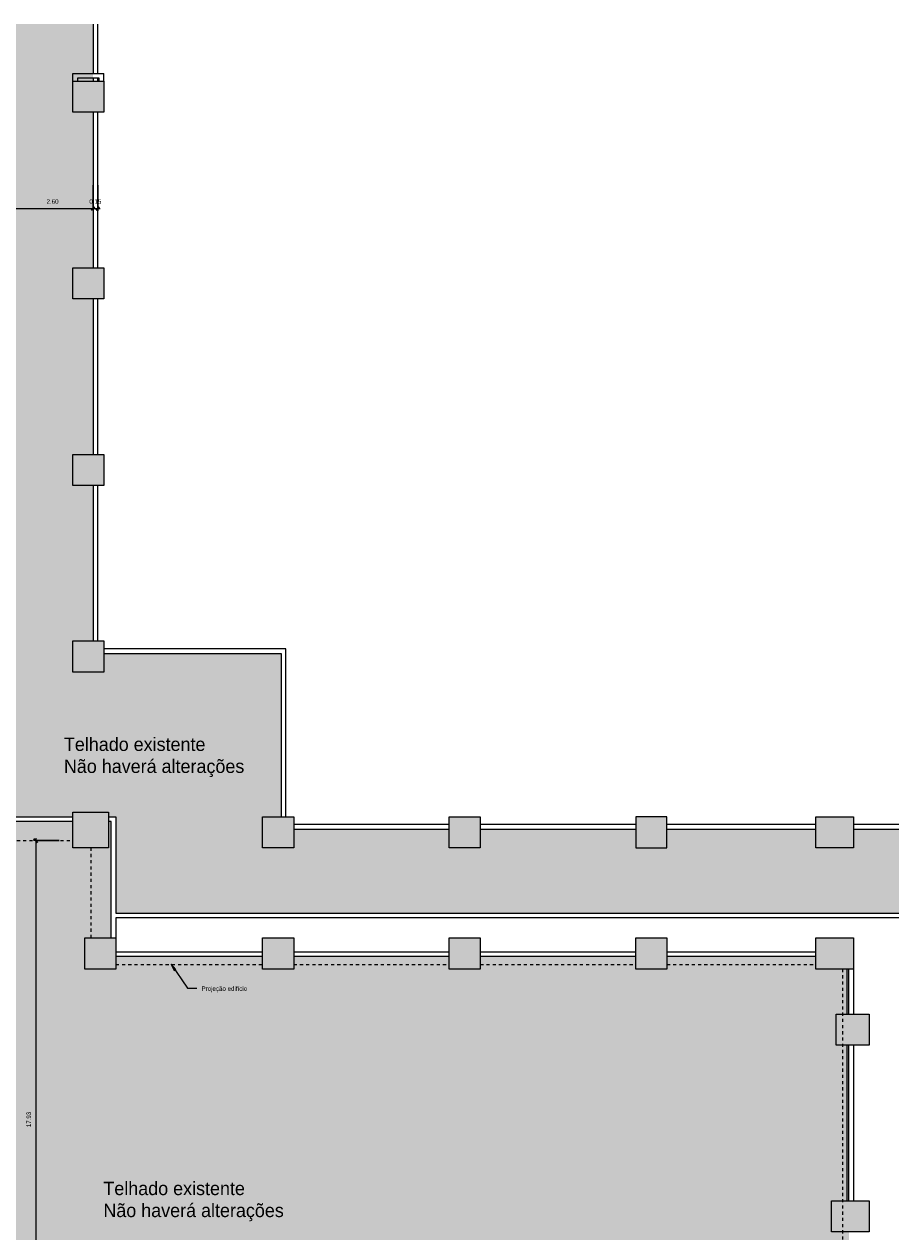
# Model space of a CAD drawing. Header units: metres. Extents: x -32 to 90, y -28 to 32.
# Tile 9 of 148: x -3 to 25, y -7 to 32. Entities that reach past the tile are written whole.
import ezdxf

# ---------------------------------------------------------------- set-up
doc = ezdxf.new("R2010")
doc.units = ezdxf.units.M
doc.linetypes.add('Projeção', pattern=[0.003969, 0.002381, -0.001587])
for name, color, linetype, lineweight in [('A-ANNO-DIMS', 4, 'Continuous', 9), ('A-ANNO-DIMS-75', 211, 'Continuous', 9), ('A-DETL', 90, 'Continuous', 18), ('A-DETL-GENF', 92, 'Continuous', 18), ('A-FLOR', 192, 'Continuous', 18), ('A-FLOR-OVHD', 1, 'Projeção', 18), ('A-WALL', 113, 'Continuous', 18), ('G-ANNO-TEXT', 231, 'Continuous', 9)]:
    doc.layers.add(name, color=color, linetype=linetype, lineweight=lineweight)
doc.styles.add('Century Gothic', font='GOTHIC.TTF', dxfattribs={"height": 0.143711})
doc.styles.add('Century Gothic_1', font='GOTHIC.TTF', dxfattribs={"height": 0.431134})
doc.dimstyles.new('Diagonal_-_2MM_Century_Gothic_-_M_3_1', dxfattribs={"dimscale": 0.3048, "dimtxt": 0.15, "dimasz": 0.369094, "dimexe": 0.246063, "dimexo": 0.0625, "dimgap": 0.369094, "dimtad": 1, "dimrnd": 0.01, "dimzin": 0, "dimdsep": 46, "dimtxsty": 'Century Gothic', "dimblk1": 'OBLIQUE', "dimblk2": 'OBLIQUE', "dimsah": 1, "dimcen": 0.09, "dimdle": 0.246063, "dimazin": 0, "dimtfac": 1, "dimtdec": 4, "dimtix": 1, "dimtmove": 0, "dimatfit": 3, "dimfxl": 2.46063, "dimfxlon": 1, "dimtvp": 1, "dimtolj": 1, "dimtzin": 0, "dimarcsym": 2})

# ---------------------------------------------------------------- blocks, each defined once
blk = doc.blocks.new('DIMBLOCK12-3- PLANTA DE COBERTURA')
at = {"layer": 'A-ANNO-DIMS-75', "transparency": 16777216}
for p, q in [((-3.627, 26.49), (-3.627, 25.665)), ((-3.627, 25.74), (-3.627, 26.49)), ((-1.027, 26.49), (-1.027, 25.665)), ((-1.027, 25.74), (-1.027, 26.49)), ((-3.627, 25.74), (-1.027, 25.74))]:
    blk.add_line(p, q, dxfattribs=at)
at = {"layer": 'A-ANNO-DIMS-75', "lineweight": 35, "transparency": 16777216}
for p, q in [((-3.627, 25.74), (-3.684, 25.684)), ((-3.627, 25.74), (-3.571, 25.796)), ((-1.027, 25.74), (-1.084, 25.684)), ((-1.027, 25.74), (-0.971, 25.796))]:
    blk.add_line(p, q, dxfattribs=at)
at = {"layer": 'A-ANNO-DIMS-75', "color": 0, "transparency": 16777216, "insert": (-2.523, 26.037), "char_height": 0.1437, "width": 0.46857, "attachment_point": 1, "line_spacing_factor": 0.984117, "style": 'Century Gothic'}
blk.add_mtext('2.60', dxfattribs=at)
blk = doc.blocks.new('_Oblique')
at = {"color": 0, "linetype": 'ByBlock', "lineweight": -2}
blk.add_line((-0.5, -0.5), (0.5, 0.5), dxfattribs=at)
blk = doc.blocks.new('DIMBLOCK13-3- PLANTA DE COBERTURA')
at = {"layer": 'A-ANNO-DIMS-75', "transparency": 16777216}
for p, q in [((-1.027, 26.49), (-1.027, 25.665)), ((-1.027, 25.74), (-1.027, 26.49)), ((-0.877, 26.49), (-0.877, 25.665)), ((-0.877, 25.74), (-0.877, 26.49)), ((-1.027, 25.74), (-0.802, 25.74))]:
    blk.add_line(p, q, dxfattribs=at)
at = {"layer": 'A-ANNO-DIMS-75', "lineweight": 35, "transparency": 16777216}
for p, q in [((-1.027, 25.74), (-1.084, 25.684)), ((-1.027, 25.74), (-0.971, 25.796)), ((-0.877, 25.74), (-0.934, 25.684)), ((-0.877, 25.74), (-0.821, 25.796))]:
    blk.add_line(p, q, dxfattribs=at)
at = {"layer": 'A-ANNO-DIMS-75', "color": 0, "transparency": 16777216, "insert": (-1.148, 26.037), "char_height": 0.1437, "width": 0.46857, "attachment_point": 1, "line_spacing_factor": 0.984117, "style": 'Century Gothic'}
blk.add_mtext('0.15', dxfattribs=at)
blk = doc.blocks.new('DIMBLOCK49-3- PLANTA DE COBERTURA')
at = {"layer": 'A-ANNO-DIMS-75', "lineweight": 35, "transparency": 16777216}
for p, q in [((-2.872, 5.415), (-2.928, 5.472)), ((-2.872, 5.415), (-2.816, 5.359)), ((-2.872, -12.515), (-2.928, -12.458)), ((-2.872, -12.515), (-2.816, -12.571))]:
    blk.add_line(p, q, dxfattribs=at)
at = {"layer": 'A-ANNO-DIMS-75', "transparency": 16777216}
for p, q in [((-2.872, 5.49), (-2.872, -12.515)), ((-2.122, 5.415), (-2.947, 5.415)), ((-2.872, 5.415), (-2.122, 5.415)), ((-2.122, -12.515), (-2.947, -12.515)), ((-2.872, -12.515), (-2.122, -12.515))]:
    blk.add_line(p, q, dxfattribs=at)
at = {"layer": 'A-ANNO-DIMS-75', "color": 0, "transparency": 16777216, "insert": (-3.169, -3.801), "char_height": 0.1437, "width": 0.60286, "attachment_point": 1, "rotation": 90, "line_spacing_factor": 0.984117, "style": 'Century Gothic'}
blk.add_mtext('17.93', dxfattribs=at)

msp = doc.modelspace()

# ---------------------------------------------------------------- hatches: boundary and pattern name
at = {"layer": 'A-DETL-GENF'}
for color, points in [(254, [(16.423, 3.085), (24.88, 3.085), (24.88, 5.785), (23.423, 5.785), (23.423, 5.185), (22.213, 5.185), (22.213, 5.785), (17.423, 5.785), (17.423, 5.185), (16.423, 5.185), (16.423, 5.785), (11.423, 5.785), (11.423, 5.185), (10.423, 5.185), (10.423, 5.785), (5.423, 5.785), (5.423, 5.185), (4.423, 5.185), (4.423, 6.185), (5.023, 6.185), (5.023, 11.435), (-0.677, 11.435), (-0.677, 10.835), (-1.677, 10.835), (-1.677, 11.835), (-1.027, 11.835), (-1.027, 16.835), (-1.677, 16.835), (-1.677, 17.835), (-1.027, 17.835), (-1.027, 22.835), (-1.677, 22.835), (-1.677, 23.835), (-1.027, 23.835), (-1.027, 28.835), (-1.677, 28.835), (-1.677, 29.835), (-1.027, 29.835), (-1.027, 31.668), (-3.627, 31.668), (-3.627, 6.185), (-1.677, 6.185), (-1.677, 6.335), (-0.527, 6.335), (-0.527, 6.185), (-0.297, 6.185), (-0.297, 3.085), (14.274, 3.085)]), (254, [(-7.927, -21.015), (-7.927, -20.665), (-7.067, -20.665), (-7.067, -12.515), (-0.217, -12.515), (-0.217, -13.115), (4.423, -13.115), (4.423, -12.515), (5.423, -12.515), (5.423, -13.115), (10.423, -13.115), (10.423, -12.515), (11.423, -12.515), (11.423, -13.115), (16.423, -13.115), (16.423, -12.515), (17.423, -12.515), (17.423, -13.115), (22.213, -13.115), (22.213, -12.515), (23.273, -12.515), (23.273, -7.165), (22.713, -7.165), (22.713, -6.165), (23.273, -6.165), (23.273, -1.165), (22.863, -1.165), (22.863, -0.165), (23.273, -0.165), (23.273, 1.285), (22.213, 1.285), (22.213, 1.685), (17.423, 1.685), (17.423, 1.285), (16.423, 1.285), (16.423, 1.685), (11.423, 1.685), (11.423, 1.285), (10.423, 1.285), (10.423, 1.685), (5.423, 1.685), (5.423, 1.285), (4.423, 1.285), (4.423, 1.685), (-0.297, 1.685), (-0.297, 1.285), (-1.297, 1.285), (-1.297, 2.285), (-0.447, 2.285), (-0.447, 6.035), (-0.527, 6.035), (-0.527, 5.185), (-1.677, 5.185), (-1.677, 6.035), (-4.477, 6.035), (-4.477, 5.115), (-5.477, 5.115), (-5.477, 6.115), (-4.927, 6.115), (-4.927, 10.835), (-5.477, 10.835), (-5.477, 11.835), (-4.927, 11.835), (-4.927, 16.835), (-5.477, 16.835), (-5.477, 17.835), (-4.927, 17.835), (-4.927, 22.835), (-5.477, 22.835), (-5.477, 23.835), (-4.927, 23.835), (-4.927, 28.835), (-5.477, 28.835), (-5.477, 29.535), (-19.277, 29.535), (-19.277, -0.66), (-28.362, -0.66), (-28.362, -1.515), (-28.712, -1.515), (-28.712, -11.79), (-28.362, -11.79), (-28.362, -12.615), (-23.227, -12.615), (-23.227, -20.165), (-22.377, -20.165), (-22.377, -21.015), (-10.827, -21.015)]), (7, [(-1.297, 5.185), (-0.527, 5.185), (-0.527, 6.335), (-1.677, 6.335), (-1.677, 5.185)])]:
    msp.add_hatch(color=color, dxfattribs=at).paths.add_polyline_path(points, flags=0)
h = msp.add_hatch(color=7, dxfattribs=at)
h.paths.add_polyline_path([(23.423, -13.515), (23.423, -12.515), (22.213, -12.515), (22.213, -13.515), (23.273, -13.515)], flags=0)
h.paths.add_polyline_path([(17.273, -13.515), (17.423, -13.515), (17.423, -12.515), (16.423, -12.515), (16.423, -13.515), (16.573, -13.515)], flags=0)
h.paths.add_polyline_path([(10.739, -13.515), (11.423, -13.515), (11.423, -12.515), (10.423, -12.515), (10.423, -13.515), (10.573, -13.515)], flags=0)
h.paths.add_polyline_path([(4.573, -13.515), (5.423, -13.515), (5.423, -12.515), (4.423, -12.515), (4.423, -13.515)], flags=0)
h.paths.add_polyline_path([(22.423, 1.285), (23.423, 1.285), (23.423, 2.285), (22.213, 2.285), (22.213, 1.285), (22.363, 1.285)], flags=0)
h.paths.add_polyline_path([(16.573, 1.285), (17.423, 1.285), (17.423, 2.285), (16.423, 2.285), (16.423, 1.285)], flags=0)
h.paths.add_polyline_path([(10.923, 1.285), (11.423, 1.285), (11.423, 2.285), (10.423, 2.285), (10.423, 1.285), (10.739, 1.285)], flags=0)
h.paths.add_polyline_path([(5.423, 1.285), (5.423, 2.285), (4.423, 2.285), (4.423, 1.285), (5.273, 1.285)], flags=0)
h.paths.add_polyline_path([(-0.877, 1.285), (-0.297, 1.285), (-0.297, 2.285), (-1.297, 2.285), (-1.297, 1.285), (-1.147, 1.285)], flags=0)
h.paths.add_polyline_path([(-4.927, 5.115), (-4.477, 5.115), (-4.477, 6.115), (-5.477, 6.115), (-5.477, 5.115), (-5.077, 5.115)], flags=0)
h.paths.add_polyline_path([(-4.627, 10.835), (-4.477, 10.835), (-4.477, 11.835), (-5.477, 11.835), (-5.477, 10.835), (-4.777, 10.835)], flags=0)
h.paths.add_polyline_path([(-4.477, 16.835), (-4.477, 17.835), (-5.477, 17.835), (-5.477, 16.835), (-4.627, 16.835)], flags=0)
h.paths.add_polyline_path([(-4.627, 22.835), (-4.477, 22.835), (-4.477, 23.835), (-5.477, 23.835), (-5.477, 22.835), (-4.777, 22.835)], flags=0)
h.paths.add_polyline_path([(-4.627, 28.835), (-4.477, 28.835), (-4.477, 30.085), (-5.477, 30.085), (-5.477, 28.835), (-4.777, 28.835)], flags=0)
h = msp.add_hatch(color=7, dxfattribs=at)
h.paths.add_polyline_path([(23.063, 5.185), (23.423, 5.185), (23.423, 6.185), (22.213, 6.185), (22.213, 5.185), (22.913, 5.185)], flags=0)
h.paths.add_polyline_path([(17.423, 5.185), (17.423, 6.185), (16.423, 6.185), (16.423, 5.185), (17.273, 5.185)], flags=0)
h.paths.add_polyline_path([(10.723, 5.185), (11.423, 5.185), (11.423, 6.185), (10.423, 6.185), (10.423, 5.185), (10.573, 5.185)], flags=0)
h.paths.add_polyline_path([(5.273, 5.185), (5.423, 5.185), (5.423, 6.185), (4.423, 6.185), (4.423, 5.185), (5.123, 5.185)], flags=0)
h.paths.add_polyline_path([(-1.527, 10.835), (-0.677, 10.835), (-0.677, 11.835), (-1.677, 11.835), (-1.677, 10.835)], flags=0)
h.paths.add_polyline_path([(-0.91, 16.835), (-0.677, 16.835), (-0.677, 17.835), (-1.677, 17.835), (-1.677, 16.835), (-1.027, 16.835)], flags=0)
h.paths.add_polyline_path([(-0.827, 22.835), (-0.677, 22.835), (-0.677, 23.835), (-1.677, 23.835), (-1.677, 22.835), (-0.877, 22.835)], flags=0)
h.paths.add_polyline_path([(-1.127, 28.835), (-0.677, 28.835), (-0.677, 29.835), (-1.677, 29.835), (-1.677, 28.835), (-1.527, 28.835)], flags=0)
h = msp.add_hatch(color=7, dxfattribs=at)
h.paths.add_polyline_path([(23.923, -7.165), (23.923, -6.165), (22.713, -6.165), (22.713, -7.165), (23.713, -7.165)], flags=0)
h.paths.add_polyline_path([(23.213, -1.165), (23.923, -1.165), (23.923, -0.165), (22.863, -0.165), (22.863, -1.165), (23.073, -1.165)], flags=0)
at = {"layer": 'G-ANNO-TEXT'}
msp.add_hatch(color=250, dxfattribs=at).paths.add_polyline_path([(1.482, 1.442), (1.584, 1.239), (1.633, 1.273)], flags=0)

# ---------------------------------------------------------------- linework, layer by layer
at = {"layer": 'A-DETL'}
for p, q in [((-1.677, 29.835), (-0.677, 29.835)), ((-1.677, 28.835), (-1.677, 29.835)), ((-0.677, 29.835), (-0.677, 28.835)), ((-0.677, 28.835), (-1.677, 28.835)), ((-1.677, 23.835), (-0.677, 23.835)), ((-1.677, 22.835), (-1.677, 23.835)), ((-0.677, 23.835), (-0.677, 22.835)), ((-0.677, 22.835), (-1.677, 22.835)), ((-1.677, 17.835), (-0.677, 17.835)), ((-1.677, 16.835), (-1.677, 17.835)), ((-0.677, 17.835), (-0.677, 16.835)), ((-0.677, 16.835), (-1.677, 16.835)), ((-1.677, 11.835), (-0.677, 11.835)), ((-1.677, 10.835), (-1.677, 11.835)), ((-0.677, 11.835), (-0.677, 10.835)), ((-0.677, 10.835), (-1.677, 10.835)), ((-1.677, 6.335), (-0.527, 6.335)), ((-1.677, 5.185), (-1.677, 6.335)), ((-0.527, 6.335), (-0.527, 5.185)), ((4.423, 6.185), (5.423, 6.185)), ((4.423, 5.185), (4.423, 6.185)), ((5.423, 6.185), (5.423, 5.185)), ((10.423, 6.185), (11.423, 6.185)), ((10.423, 5.185), (10.423, 6.185)), ((11.423, 6.185), (11.423, 5.185)), ((17.423, 6.185), (16.423, 6.185)), ((16.423, 6.185), (16.423, 5.185)), ((17.423, 5.185), (17.423, 6.185)), ((22.213, 6.185), (23.423, 6.185)), ((22.213, 5.185), (22.213, 6.185)), ((23.423, 6.185), (23.423, 5.185)), ((-0.527, 5.185), (-1.677, 5.185)), ((5.423, 5.185), (4.423, 5.185)), ((11.423, 5.185), (10.423, 5.185)), ((16.423, 5.185), (17.423, 5.185)), ((23.423, 5.185), (22.213, 5.185)), ((-1.297, 2.285), (-0.297, 2.285)), ((-1.297, 1.285), (-1.297, 2.285)), ((-0.297, 2.285), (-0.297, 1.285)), ((4.423, 2.285), (5.423, 2.285)), ((4.423, 1.285), (4.423, 2.285)), ((5.423, 2.285), (5.423, 1.285)), ((10.423, 2.285), (11.423, 2.285)), ((10.423, 1.285), (10.423, 2.285)), ((11.423, 2.285), (11.423, 1.285)), ((16.423, 2.285), (17.423, 2.285)), ((16.423, 1.285), (16.423, 2.285)), ((17.423, 2.285), (17.423, 1.285)), ((22.213, 2.285), (23.423, 2.285)), ((22.213, 1.285), (22.213, 2.285)), ((23.423, 2.285), (23.423, 1.285)), ((-0.297, 1.285), (-1.297, 1.285)), ((5.423, 1.285), (4.423, 1.285)), ((11.423, 1.285), (10.423, 1.285)), ((17.423, 1.285), (16.423, 1.285)), ((23.423, 1.285), (22.213, 1.285)), ((22.863, -0.165), (23.923, -0.165)), ((22.863, -1.165), (22.863, -0.165)), ((23.923, -0.165), (23.923, -1.165)), ((23.923, -1.165), (22.863, -1.165)), ((22.713, -6.165), (23.923, -6.165)), ((22.713, -7.165), (22.713, -6.165)), ((23.923, -6.165), (23.923, -7.165)), ((23.923, -7.165), (22.713, -7.165))]:
    msp.add_line(p, q, dxfattribs=at)
at = {"layer": 'A-FLOR'}
for p, q in [((23.213, -0.165), (23.213, 1.285)), ((23.213, -6.165), (23.213, -1.165))]:
    msp.add_line(p, q, dxfattribs=at)
at = {"layer": 'A-FLOR-OVHD'}
for p, q in [((-4.477, 5.415), (-1.677, 5.415)), ((-1.102, 5.185), (-1.102, 2.285)), ((-0.297, 1.435), (4.423, 1.435)), ((5.423, 1.435), (10.423, 1.435)), ((11.423, 1.435), (16.423, 1.435)), ((17.423, 1.435), (22.213, 1.435)), ((23.073, 1.285), (23.073, -12.515))]:
    msp.add_line(p, q, dxfattribs=at)
at = {"layer": 'A-WALL'}
for p, q in [((-1.027, 31.668), (-1.027, 30.085)), ((-0.877, 30.085), (-0.877, 31.668)), ((-1.677, 29.835), (-1.677, 30.085)), ((-1.677, 30.085), (-0.677, 30.085)), ((-1.527, 29.935), (-1.527, 29.835)), ((-0.827, 29.935), (-1.527, 29.935)), ((-1.027, 29.935), (-1.027, 29.835)), ((-0.877, 29.835), (-0.877, 29.935)), ((-0.827, 29.835), (-0.827, 29.935)), ((-0.677, 29.835), (-0.677, 30.085)), ((-1.027, 28.835), (-1.027, 23.835)), ((-0.877, 23.835), (-0.877, 28.835)), ((-1.027, 22.835), (-1.027, 17.835)), ((-0.877, 17.835), (-0.877, 22.835)), ((-1.027, 16.835), (-1.027, 11.835)), ((-0.877, 11.835), (-0.877, 16.835)), ((5.173, 11.585), (-0.677, 11.585)), ((-0.677, 11.435), (5.023, 11.435)), ((5.023, 11.435), (5.023, 6.185)), ((5.173, 6.185), (5.173, 11.585)), ((-1.677, 6.035), (-4.477, 6.035)), ((-3.627, 6.185), (-1.677, 6.185)), ((-0.527, 6.185), (-0.297, 6.185)), ((-0.447, 6.035), (-0.527, 6.035)), ((-0.447, 2.285), (-0.447, 6.035)), ((-0.297, 6.185), (-0.297, 3.085)), ((10.423, 5.935), (5.423, 5.935)), ((16.423, 5.935), (11.423, 5.935)), ((22.213, 5.935), (17.423, 5.935)), ((24.88, 5.935), (23.423, 5.935)), ((5.423, 5.785), (10.423, 5.785)), ((11.423, 5.785), (16.423, 5.785)), ((17.423, 5.785), (22.213, 5.785)), ((23.423, 5.785), (24.88, 5.785)), ((-0.297, 3.085), (24.88, 3.085)), ((-0.297, 2.935), (-0.297, 2.285)), ((24.88, 2.935), (-0.297, 2.935)), ((-0.297, 1.835), (4.423, 1.835)), ((4.423, 1.685), (-0.297, 1.685)), ((5.423, 1.835), (10.423, 1.835)), ((10.423, 1.685), (5.423, 1.685)), ((11.423, 1.835), (16.423, 1.835)), ((16.423, 1.685), (11.423, 1.685)), ((17.423, 1.835), (22.213, 1.835)), ((22.213, 1.685), (17.423, 1.685)), ((23.273, -0.165), (23.273, 1.285)), ((23.423, 1.285), (23.423, -0.165)), ((23.273, -6.165), (23.273, -1.165)), ((23.423, -1.165), (23.423, -6.165))]:
    msp.add_line(p, q, dxfattribs=at)
at = {"layer": 'G-ANNO-TEXT', "color": 250}
for p, q in [((1.482, 1.442), (1.584, 1.239)), ((1.633, 1.273), (1.482, 1.442)), ((1.482, 1.442), (2.007, 0.674)), ((1.584, 1.239), (1.633, 1.273)), ((2.007, 0.674), (2.305, 0.674))]:
    msp.add_line(p, q, dxfattribs=at)

# ---------------------------------------------------------------- texts
at = {"layer": 'G-ANNO-TEXT', "color": 7, "attachment_point": 1, "line_spacing_factor": 0.984117}
for s, insert, char_height, width, style in [('Telhado existente\\PNão haverá alterações', (-1.966, 8.729), 0.43113, 7.992, 'Century Gothic_1'), ('Projeção edifício\\P', (2.458, 0.728), 0.14371, 1.9368, 'Century Gothic'), ('Telhado existente\\PNão haverá alterações', (-0.697, -5.552), 0.43113, 7.992, 'Century Gothic_1')]:
    msp.add_mtext(s, dxfattribs=dict(at, insert=insert, char_height=char_height, width=width, style=style))

# ---------------------------------------------------------------- dimensions: what is measured, and where the dimension line sits
at = {"layer": 'A-ANNO-DIMS'}
for base, p1, p2, override, picture, middle in [((-1.027, 25.74), (-3.627, 26.49), (-1.027, 26.49), {"dimpost": '<>', "dimfxl": 2.6}, 'DIMBLOCK12-3- PLANTA DE COBERTURA', (-2.327, 25.928)), ((-0.877, 25.74), (-1.027, 26.49), (-0.877, 26.49), {"dimpost": '<>', "dimfxl": 0.15}, 'DIMBLOCK13-3- PLANTA DE COBERTURA', (-0.952, 25.928))]:
    dim = msp.add_linear_dim(base=base, p1=p1, p2=p2, dimstyle='Diagonal_-_2MM_Century_Gothic_-_M_3_1', override=override, dxfattribs=at)
    dim.commit()
    dim.dimension.update_dxf_attribs({"geometry": picture, "text_midpoint": middle})
dim = msp.add_linear_dim(base=(-2.872, -12.515), p1=(-2.122, 5.415), p2=(-2.122, -12.515), angle=90, dimstyle='Diagonal_-_2MM_Century_Gothic_-_M_3_1', override={"dimpost": '<>', "dimfxl": 17.929998}, dxfattribs=at)
dim.commit()
dim.dimension.update_dxf_attribs({"geometry": 'DIMBLOCK49-3- PLANTA DE COBERTURA', "text_midpoint": (-3.06, -3.55)})

doc.saveas('drawing.dxf')
